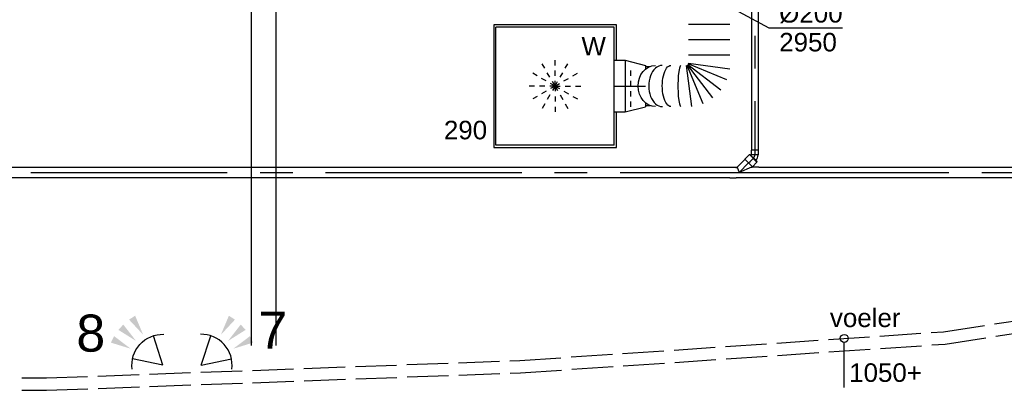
# Model space of a CAD drawing. Extents: x -138812 to 250702, y -18987 to 104055.
# Tile 73 of 193: x 78326 to 83102, y 11930 to 13729. Entities that reach past the tile are written whole.
import ezdxf
from ezdxf.enums import TextEntityAlignment as Align

# ---------------------------------------------------------------- set-up
doc = ezdxf.new("R2010")
doc.units = 0
doc.header["$LTSCALE"] = 50
for name, pattern in [('CENTER2', [28.575, 19.05, -3.175, 3.175, -3.175]), ('E_GOOT3', [5, 4, -1]), ('STREEPJES', [0.1, 0.05, -0.05])]:
    doc.linetypes.add(name, pattern=pattern)
doc.layers.get('0').update_dxf_attribs({"linetype": 'CONTINUOUS'})
for name, color, linetype in [('brandmeldserienummers', 1, 'CONTINUOUS'), ('EL6131--', 2, 'CONTINUOUS'), ('EL6131--_WG', 2, 'CONTINUOUS'), ('EL6521--', 3, 'CONTINUOUS'), ('EM6131--', 1, 'CONTINUOUS'), ('WL524---_D', 153, 'CONTINUOUS'), ('WL524---_HARTLIJN', 8, 'CONTINUOUS'), ('WL570---_RETOUR', 112, 'CONTINUOUS'), ('WL570---_TOEVOER', 3, 'CONTINUOUS'), ('WL570---_TOEVOER_RST', 2, 'CONTINUOUS'), ('WL570---_TOEVOER_RST_HL', 1, 'CONTINUOUS'), ('WM570---_TOEVOER', 1, 'CONTINUOUS'), ('WM570---_TOEVOER_PR', 1, 'CONTINUOUS'), ('WM570---_TOEVOER_RST_PR', 1, 'CONTINUOUS')]:
    doc.layers.add(name, color=color, linetype=linetype)
doc.styles.add('BURO-018', font='ARIAL.TTF', dxfattribs={"height": 90})

# ---------------------------------------------------------------- blocks, each defined once
blk = doc.blocks.new('E00058')
at = {"color": 0, "linetype": 'Continuous'}
for q in [(-1.5, 3.598), (1.5, 3.598)]:
    blk.add_line((0, 1), q, dxfattribs=at)
blk.add_arc((0, 1), 3, 40.52878, 139.47122, dxfattribs=at)
for points in [[(-1.759, 6.211), (-1.082, 6.393), (-0.906, 4.381)], [(-0.351, 6.489), (0.351, 6.489), (0, 4.5)], [(1.082, 6.393), (1.759, 6.211), (0.906, 4.381)]]:
    blk.add_solid(points, dxfattribs=at)
at = {"color": 0, "linetype": 'Continuous', "style": 'BURO-018'}
blk.add_attdef('E_TEXT1', text='', height=1.8, dxfattribs=at).set_placement((0, 9), align=Align.MIDDLE)
at = {"color": 0, "linetype": 'Continuous', "style": 'BURO-018', "flags": 1}
blk.add_attdef('E_MATCODE', text='', height=1.8, dxfattribs=at).set_placement((0, 0), align=Align.MIDDLE)
blk = doc.blocks.new('*U102')
at = {"color": 0, "ltscale": 10}
for p, q in [((0, 60, -2730), (5972.8, 60, -2730)), ((0, -60, -2730), (5972.8, -60, -2730))]:
    blk.add_line(p, q, dxfattribs=at)
at = {"layer": 'EM6131--', "color": 1, "style": 'BURO-018'}
blk.add_attdef('POSNR', text='', height=90, dxfattribs=at).set_placement((0, 0), align=Align.MIDDLE)
blk = doc.blocks.new('*U125')
at = {"color": 0, "ltscale": 10}
for p, q in [((0, -100, -2950), (0, 100, -2950)), ((3.3, -100, -2950), (29.6, 100, -2950)), ((86.8, 84.7, -2950), (9.6, -101.7, -2950)), ((15.2, -105, -2950), (138, 55.1, -2950)), ((179.9, 13.2, -2950), (19.8, -109.6, -2950)), ((23.1, -115.2, -2950), (209.5, -38, -2950)), ((224.8, -95.2, -2950), (24.8, -121.5, -2950)), ((224.8, -162.2, -2950), (24.8, -162.2, -2950)), ((224.8, -237, -2950), (24.8, -237, -2950)), ((224.8, -311.8, -2950), (24.8, -311.8, -2950)), ((224.8, -386.6, -2950), (24.8, -386.6, -2950)), ((224.8, -461.4, -2950), (24.8, -461.4, -2950)), ((40.9, -710.6, -2950), (14.6, -510.6, -2950)), ((17.6, -509.8, -2950), (94.8, -696.2, -2950)), ((143.1, -668.3, -2950), (20.2, -508.2, -2950)), ((22.4, -506.1, -2950), (182.5, -628.9, -2950)), ((210.4, -580.6, -2950), (24, -503.4, -2950)), ((24.8, -500.4, -2950), (224.8, -526.7, -2950))]:
    blk.add_line(p, q, dxfattribs=at)
at = {"color": 8, "linetype": 'STREEPJES', "ltscale": 10}
blk.add_line((-253.9, -711, -2950), (-253.9, -511, -2950), dxfattribs=at)
at = {"color": 0, "ltscale": 10, "extrusion": (0, 0, -1)}
for centre, major_axis, ratio, start_param, end_param in [((-134.9, -610.8, -2950), (0.5, -100), 0.848963, 0.001245, 3.140348), ((-60, -610.6, -2950), (0.1, -100), 0.419017, 0.000208, 3.141801)]:
    blk.add_ellipse(centre, major_axis=major_axis, ratio=ratio, start_param=start_param, end_param=end_param, dxfattribs=at)
at = {"color": 0, "ltscale": 10}
for centre, major_axis, ratio, start_param, end_param in [((-102.1, -610.7, -2950), (-0.3, 100), 0.660663, 0.00048, 3.142073), ((-12, -610.6, -2950), (0, 100), 0.143536, 0.00006, 3.141653)]:
    blk.add_ellipse(centre, major_axis=major_axis, ratio=ratio, start_param=start_param, end_param=end_param, dxfattribs=at)
at = {"layer": 'WM570---_TOEVOER_PR', "color": 1, "style": 'BURO-018'}
blk.add_attdef('POSNR', text='', height=90, dxfattribs=at).set_placement((0, 0), align=Align.MIDDLE)
blk = doc.blocks.new('*U126')
at = {"layer": 'WM570---_TOEVOER', "color": 0, "ltscale": 10}
for p, q in [((-93, 50), (290.2, -156)), ((12.6, 50), (-12.6, -50)), ((290.2, -156), (647.8, -156))]:
    blk.add_line(p, q, dxfattribs=at)
at = {"layer": 'WM570---_TOEVOER', "color": 0, "style": 'BURO-018'}
for s, p in [('%%c200', (340.2, -131)), ('2950', (340.2, -271))]:
    blk.add_text(s, height=90, dxfattribs=at).set_placement(p)
blk = doc.blocks.new('*U278')
at = {"color": 0, "ltscale": 10}
for p, q in [((-53, 125, -2805), (0, 125, -2805)), ((0, 125, -2805), (99.1, 100, -2805)), ((0, 125, -2805), (0, -125, -2805)), ((0, 125, -2805), (0, -125, -2805)), ((0, 125, -2805), (0, -125, -2805)), ((99.1, 100, -2805), (99.1, 95, -2805)), ((99.1, 100, -2805), (99.1, 95, -2805)), ((99.1, -95, -2805), (99.1, -100, -2805)), ((99.1, -95, -2805), (99.1, -100, -2805)), ((-53, -125, -2805), (0, -125, -2805)), ((0, -125, -2805), (99.1, -100, -2805))]:
    blk.add_line(p, q, dxfattribs=at)
at = {"color": 8, "linetype": 'STREEPJES', "ltscale": 10}
for p, q in [((99.1, 95, -2805), (120.9, 95, -2805)), ((99.1, 95, -2805), (99.1, 82, -2805)), ((99.1, 95, -2805), (99.1, 82, -2805)), ((99.1, -81.5, -2805), (99.1, -95, -2805)), ((99.1, -81.5, -2805), (99.1, -95, -2805)), ((99.1, -95, -2805), (122.1, -95, -2805))]:
    blk.add_line(p, q, dxfattribs=at)
at = {"layer": 'WL570---_TOEVOER_RST_HL', "linetype": 'CENTER2'}
for p, q in [((-53, 0, -2805), (0, 0, -2805)), ((0, 0, -2805), (99.1, 0, -2805))]:
    blk.add_line(p, q, dxfattribs=at)
blk.add_circle((99.1, 0, -2805), 0.075, dxfattribs=at)
at = {"layer": 'WM570---_TOEVOER_RST_PR', "color": 1, "style": 'BURO-018'}
blk.add_attdef('POSNR', text='', height=90, dxfattribs=at).set_placement((0, 0), align=Align.MIDDLE)
blk = doc.blocks.new('*U375')
at = {"color": 0, "ltscale": 10}
for p, q in [((297.5, 297.5, -2782.5), (-297.5, 297.5, -2782.5)), ((-297.5, 297.5, -2782.5), (-297.5, -297.5, -2782.5)), ((297.5, 125, -2782.5), (297.5, 297.5, -2782.5)), ((286.5, 286.5, -2782.5), (-286.5, 286.5, -2782.5)), ((-286.5, -286.5, -2782.5), (-286.5, 286.5, -2782.5)), ((286.5, -286.5, -2782.5), (286.5, 286.5, -2782.5)), ((297.5, -297.5, -2782.5), (297.5, -125, -2782.5)), ((286.5, -286.5, -2782.5), (-286.5, -286.5, -2782.5)), ((-297.5, -297.5, -2782.5), (297.5, -297.5, -2782.5))]:
    blk.add_line(p, q, dxfattribs=at)
at = {"color": 8, "linetype": 'STREEPJES', "ltscale": 10}
for q in [(-62.5, 108.3, -2782.5), (0, 125, -2782.5), (62.5, 108.3, -2782.5), (-108.3, 62.5, -2782.5), (108.3, 62.5, -2782.5), (-125, 0, -2782.5), (-108.3, -62.5, -2782.5), (-62.5, -108.3, -2782.5), (0, -125, -2782.5), (62.5, -108.3, -2782.5), (108.3, -62.5, -2782.5), (125, 0, -2782.5)]:
    blk.add_line((0, 0, -2782.5), q, dxfattribs=at)
at = {"layer": 'WL570---_TOEVOER_RST_HL', "linetype": 'CENTER2'}
blk.add_circle((0, 0, -2782.5), 0.075, dxfattribs=at)
at = {"layer": 'WL570---_TOEVOER_RST', "color": 1, "style": 'BURO-018'}
for tag in ['MC', 'Q']:
    blk.add_attdef(tag, text='', height=90, dxfattribs=at).set_placement((0, 0), align=Align.MIDDLE)
at = {"layer": 'WM570---_TOEVOER_RST_PR', "color": 1, "style": 'BURO-018'}
blk.add_attdef('POSNR', text='', height=90, dxfattribs=at).set_placement((0, 0), align=Align.MIDDLE)
blk = doc.blocks.new('*U2131')
at = {"color": 0, "ltscale": 10}
for p, q in [((0, 25, -2750), (11962.8, 25, -2750)), ((0, -25, -2750), (11962.8, -25, -2750))]:
    blk.add_line(p, q, dxfattribs=at)
at = {"layer": 'WL524---_HARTLIJN', "linetype": 'CENTER2'}
blk.add_line((0, 0, -2750), (11993.8, 0, -2750), dxfattribs=at)
at = {"layer": 'WL524---_D', "color": 1, "style": 'BURO-018'}
blk.add_attdef('POSNR', text='', height=90, dxfattribs=at).set_placement((0, 0), align=Align.MIDDLE)
blk = doc.blocks.new('*U2132')
at = {"color": 0, "ltscale": 10}
for p, q in [((22, 16, -2750), (1666.6, 16, -2750)), ((22, -16, -2750), (1666.6, -16, -2750))]:
    blk.add_line(p, q, dxfattribs=at)
at = {"layer": 'WL524---_HARTLIJN', "linetype": 'CENTER2'}
blk.add_line((0, 0, -2750), (1688.6, 0, -2750), dxfattribs=at)
at = {"layer": 'WL524---_D', "color": 1, "style": 'BURO-018'}
blk.add_attdef('POSNR', text='', height=90, dxfattribs=at).set_placement((0, 0), align=Align.MIDDLE)
blk = doc.blocks.new('*U2134')
at = {"color": 0, "ltscale": 10}
for p, q in [((-10.4, 25, -2747.7), (27.4, 62.8, -2747.7)), ((49.3, 86.4, -2747.7), (27.4, 64.5, -2747.7)), ((27.4, 64.5, -2747.7), (27.4, 62.8, -2747.7)), ((64.5, 27.4, -2747.7), (27.4, 64.5, -2747.7)), ((86.4, 49.3, -2747.7), (49.3, 86.4, -2747.7)), ((86.4, 49.3, -2747.7), (64.5, 27.4, -2747.7)), ((-45, 26.2, -2747.7), (-14, 26.2, -2747.7)), ((-45, 26.2, -2747.7), (-45, 25, -2747.7)), ((-14, 26.2, -2747.7), (-12.8, 25, -2747.7)), ((-14, 26.2, -2747.7), (-14, 21.4, -2747.7)), ((-12.8, 25, -2747.7), (-10.4, 25, -2747.7)), ((-10.4, 25, -2747.7), (0, 0, -2747.7)), ((60.4, 25, -2747.7), (0, 0, -2747.7)), ((60.4, 25, -2747.7), (62.8, 27.4, -2747.7)), ((60.4, 25, -2747.7), (63.8, 25, -2747.7)), ((64.5, 27.4, -2747.7), (62.8, 27.4, -2747.7)), ((65, 26.2, -2747.7), (63.8, 25, -2747.7)), ((96, 26.2, -2747.7), (65, 26.2, -2747.7)), ((65, 25, -2747.7), (65, 26.2, -2747.7)), ((96, 25, -2747.7), (96, 26.2, -2747.7)), ((-45, -25, -2747.7), (-45, -26.2, -2747.7)), ((-45, -26.2, -2747.7), (-14, -26.2, -2747.7)), ((-14, -26.2, -2747.7), (-12.8, -25, -2747.7)), ((-14, -25, -2747.7), (-14, -26.2, -2747.7)), ((-12.8, -25, -2747.7), (63.8, -25, -2747.7)), ((65, -26.2, -2747.7), (63.8, -25, -2747.7)), ((65, -26.2, -2747.7), (65, -25, -2747.7)), ((96, -26.2, -2747.7), (65, -26.2, -2747.7)), ((96, -26.2, -2747.7), (96, -25, -2747.7))]:
    blk.add_line(p, q, dxfattribs=at)
at = {"layer": 'WL524---_HARTLIJN', "linetype": 'CENTER2'}
for p, q in [((-14, 0, -2747.7), (65, 0, -2747.7)), ((0, 0, -2747.7), (46, 46, -2747.7))]:
    blk.add_line(p, q, dxfattribs=at)
at = {"layer": 'WL524---_D', "color": 1, "style": 'BURO-018'}
blk.add_attdef('POSNR', text='', height=90, dxfattribs=at).set_placement((0, 0), align=Align.MIDDLE)
blk = doc.blocks.new('*U2135')
at = {"color": 0, "ltscale": 10}
for p, q in [((31, 25, -2747.7), (34.1, 25, -2747.7)), ((34.1, 25, -2747.7), (34.1, -25, -2747.7)), ((31, -25, -2747.7), (34.1, -25, -2747.7))]:
    blk.add_line(p, q, dxfattribs=at)
at = {"layer": 'WL524---_HARTLIJN', "linetype": 'CENTER2'}
blk.add_line((0, 0, -2747.7), (11, 0, -2747.7), dxfattribs=at)
at = {"layer": 'WL524---_D', "color": 1, "style": 'BURO-018'}
blk.add_attdef('POSNR', text='', height=90, dxfattribs=at).set_placement((0, 0), align=Align.MIDDLE)
blk = doc.blocks.new('*U2136')
at = {"color": 0, "ltscale": 10}
for p, q in [((-7.9, 16.5, -2754.7), (-4.8, 17.8, -2754.7)), ((10.7, 34.5, -2754.7), (-4.8, 19, -2754.7)), ((-4.8, 19, -2754.7), (-4.8, 17.8, -2754.7)), ((19, -4.8, -2754.7), (-4.8, 19, -2754.7)), ((34.5, 10.7, -2754.7), (10.7, 34.5, -2754.7)), ((34.5, 10.7, -2754.7), (19, -4.8, -2754.7)), ((19, -4.8, -2754.7), (17.8, -4.8, -2754.7))]:
    blk.add_line(p, q, dxfattribs=at)
blk.add_arc((-9.2, 22.2, -2754.7), 38.2, 271.9497, 315, dxfattribs=at)
at = {"layer": 'WL524---_HARTLIJN', "linetype": 'CENTER2'}
blk.add_line((-31, 0, -2754.7), (-9.2, 0, -2754.7), dxfattribs=at)
blk.add_arc((-9.2, 22.2, -2754.7), 22.2, 270, 315, dxfattribs=at)
at = {"layer": 'WL524---_D', "color": 1, "style": 'BURO-018'}
blk.add_attdef('POSNR', text='', height=90, dxfattribs=at).set_placement((0, 0), align=Align.MIDDLE)
blk = doc.blocks.new('*U2137')
at = {"color": 0, "ltscale": 10}
for p, q in [((31, 25, -2750), (5221.9, 25, -2750)), ((31, -25, -2750), (5221.9, -25, -2750))]:
    blk.add_line(p, q, dxfattribs=at)
at = {"layer": 'WL524---_HARTLIJN', "linetype": 'CENTER2'}
blk.add_line((0, 0, -2750), (5221.9, 0, -2750), dxfattribs=at)
at = {"layer": 'WL524---_D', "color": 1, "style": 'BURO-018'}
blk.add_attdef('POSNR', text='', height=90, dxfattribs=at).set_placement((0, 0), align=Align.MIDDLE)

msp = doc.modelspace()

# ---------------------------------------------------------------- linework, layer by layer
at = {"layer": 'EL6131--_WG', "linetype": 'E_GOOT3'}
for p, q in [((82807.30281, 12213.75919, 3000), (84595.20517, 12489.21446, 3000)), ((82813.95421, 12154.07206, 3000), (84604.43212, 12429.92818, 3000)), ((80751.50449, 12074.64748, 3000), (82807.30281, 12213.75919, 3000)), ((80754.6401, 12014.72245, 3000), (82813.95421, 12154.07206, 3000)), ((78455.379, 11989.67341, 3000), (80751.50449, 12074.64748, 3000)), ((75586.47076, 11989.67341, 3000), (78455.379, 11989.67341, 3000)), ((78456.48884, 11929.67341, 3000), (80754.6401, 12014.72245, 3000)), ((75586.47076, 11929.67341, 3000), (78456.48884, 11929.67341, 3000))]:
    msp.add_line(p, q, dxfattribs=at)
at = {"layer": 'WL570---_RETOUR'}
msp.add_line((82325.29548, 11942.73786, -2700), (82325.29548, 12164.02339, -2700), dxfattribs=at)
msp.add_circle((82325.24728, 12181.69569, -2700), 19.17445, dxfattribs=at)

# ---------------------------------------------------------------- block references
at = {"layer": 'EL6131--', "rotation": 90}
msp.add_blockref('*U102', (79510.3765, 12147.08767, 2730), dxfattribs=at)
at = {"layer": 'EL6521--', "yscale": 50.00000000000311, "zscale": 50}
for p, xscale, rotation in [((79057.26905, 12018.37178), -50.00000000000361, 47.91310188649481), ((79169.02977, 12018.37178), 49.99999999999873, 312.086898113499)]:
    msp.add_blockref('E00058', p, dxfattribs=dict(at, xscale=xscale, rotation=rotation))
at = {"layer": 'WL524---_D'}
for name, p, rotation in [('*U2132', (81891.21653, 14761.35149, 2750), 270), ('*U2136', (81891.21653, 13062.79259, 2754.66667), 45), ('*U2135', (81861.51804, 13033.0941, 2747.66667), 45)]:
    msp.add_blockref(name, p, dxfattribs=dict(at, rotation=rotation))
for name, p in [('*U2134', (81815.5561, 12987.13216, 2747.66667)), ('*U2131', (69807.73061, 12987.13216, 2750)), ('*U2137', (81880.5561, 12987.13216, 2750))]:
    msp.add_blockref(name, p, dxfattribs=at)
at = {"layer": 'WL570---_TOEVOER'}
msp.add_blockref('*U125', (81544.76625, 14017.34567, 2950), dxfattribs=at)
at = {"layer": 'WL570---_TOEVOER_RST'}
ref = msp.add_blockref('*U375', (80922.37828, 13406.33764, 2782.5), dxfattribs=at)
ref.add_attrib('Q', '290', dxfattribs={"color": 1, "height": 90, "style": 'BURO-018'}).set_placement((80488.22672, 13192.93744), align=Align.MIDDLE)
ref.add_attrib('MC', 'W', dxfattribs={"color": 1, "height": 90, "style": 'BURO-018'}).set_placement((81109.88074, 13600.13567), align=Align.MIDDLE)
msp.add_blockref('*U278', (81261.87828, 13406.33764, 2805), dxfattribs=at)
at = {"layer": 'WM570---_TOEVOER'}
msp.add_blockref('*U126', (81669.54828, 13845.6004, 2950), dxfattribs=at)

# ---------------------------------------------------------------- texts
at = {"layer": 'brandmeldserienummers', "color": 1, "style": 'BURO-018'}
for s, p in [('8', (78600.67019, 12117.36264)), ('7', (79483.65559, 12131.36921))]:
    msp.add_text(s, height=180, dxfattribs=at).set_placement(p)
at = {"layer": 'WL570---_RETOUR', "style": 'BURO-018'}
for s, p in [('voeler', (82255.82879, 12236.6462, -2700)), ('1050+', (82349.03476, 11970.59566, -2700))]:
    msp.add_text(s, height=90, dxfattribs=at).set_placement(p)

doc.saveas('drawing.dxf')
